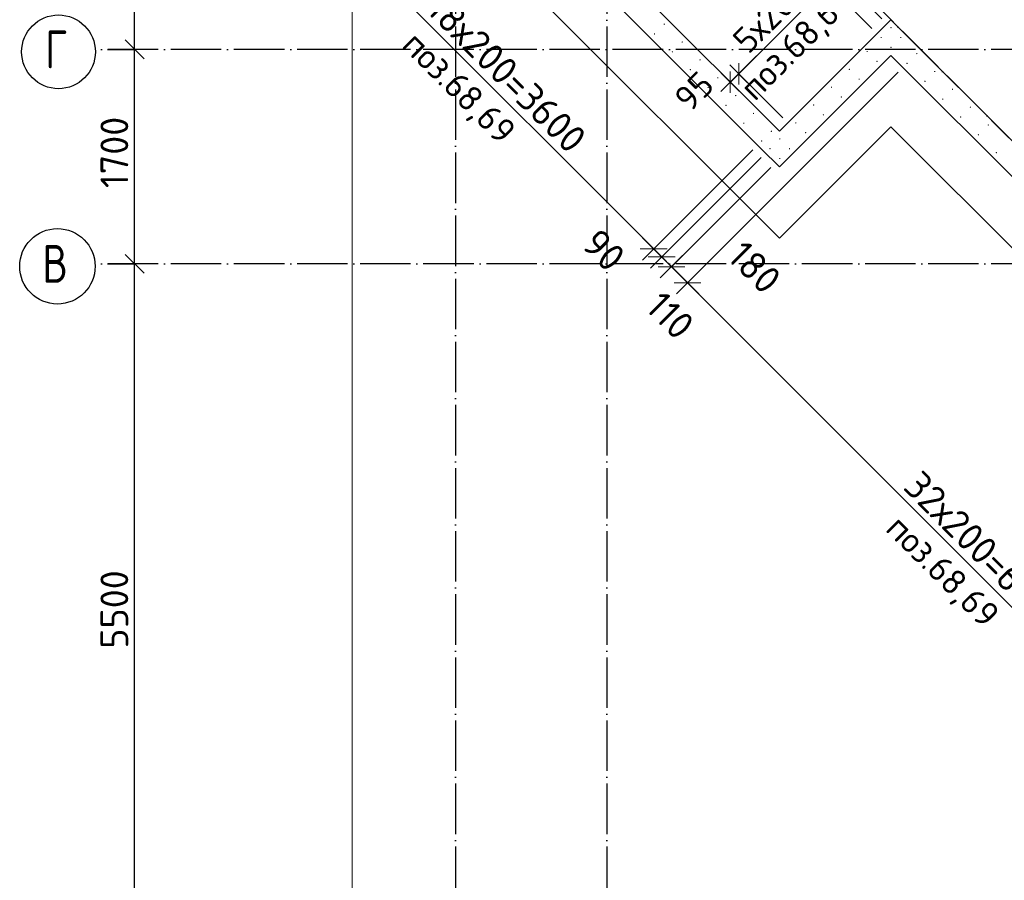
# Model space of a CAD drawing. Header units: millimetres. Extents: x 76517 to 124426, y -73423 to -21861.
# Tile 2 of 114: x 76547 to 84349, y -68186 to -61365. Entities that reach past the tile are written whole.
import ezdxf

# ---------------------------------------------------------------- set-up
doc = ezdxf.new("R2010")
doc.units = ezdxf.units.MM
doc.header["$PDMODE"] = 65
doc.linetypes.add('______11', pattern=[500, 400, -50, 0, -50])
doc.linetypes.add('______5', pattern=[1100, 800, -100, 100, -100])
for name, color, linetype, lineweight in [('Standard', 7, 'Continuous', 25), ('Арм.стержн. Выпуски', 180, 'Continuous', 35), ('Размерная линия_ общее', 7, 'Continuous', 13), ('Размерная линия_ общее_1', 7, 'Continuous', 13), ('Стена_ общее', 7, 'Continuous', 35), ('Фундамент_ общее', 7, 'Continuous', 35)]:
    doc.layers.add(name, color=color, linetype=linetype, lineweight=lineweight)
doc.layers.add('Осевая линия_ общее', color=7, linetype='______5', lineweight=13, true_color=0xa0a0a0)
doc.styles.add('ISOCPEUR', font='ISOCPEUR')
doc.dimstyles.new('DIMSTYLE_10', dxfattribs={"dimtxt": 200, "dimasz": 200, "dimexe": 0, "dimexo": 0, "dimgap": 100, "dimtad": 2, "dimdec": 0, "dimrnd": 5, "dimzin": 12, "dimdsep": 46, "dimtxsty": 'ISOCPEUR', "dimblk1": 'ALL_ML_STRICH', "dimblk2": 'ALL_ML_STRICH', "dimsah": 1, "dimcen": 0, "dimclrd": 7, "dimclre": 256, "dimclrt": 7, "dimadec": 0, "dimazin": 0, "dimtfac": 1, "dimtdec": 0, "dimtix": 1, "dimtmove": 2, "dimatfit": 3, "dimfxl": 0, "dimtvp": 1.2, "dimtzin": 0, "dimlwd": 0, "dimlwe": -3, "dimarcsym": 0})
doc.dimstyles.new('DIMSTYLE_27', dxfattribs={"dimtxt": 220, "dimasz": 250, "dimexe": 0, "dimexo": 0, "dimgap": 110, "dimtad": 0, "dimdec": 0, "dimrnd": 5, "dimzin": 12, "dimdsep": 46, "dimtxsty": 'ISOCPEUR', "dimblk1": 'ALL_ML_STRICH', "dimblk2": 'ALL_ML_STRICH', "dimsah": 1, "dimcen": 0, "dimclrd": 7, "dimclre": 256, "dimclrt": 7, "dimadec": 0, "dimazin": 0, "dimtfac": 1, "dimtdec": 0, "dimtix": 1, "dimtmove": 2, "dimatfit": 3, "dimfxl": 0, "dimtvp": 1.2, "dimtzin": 0, "dimlwd": 0, "dimlwe": -3, "dimarcsym": 0})
doc.dimstyles.new('DIMSTYLE_28', dxfattribs={"dimtxt": 220, "dimasz": 250, "dimexe": 0, "dimexo": 0, "dimgap": 110, "dimtad": 2, "dimdec": 0, "dimrnd": 5, "dimzin": 12, "dimdsep": 46, "dimtxsty": 'ISOCPEUR', "dimblk1": 'ALL_ML_STRICH', "dimblk2": 'ALL_ML_STRICH', "dimsah": 1, "dimcen": 0, "dimclrd": 7, "dimclre": 256, "dimclrt": 7, "dimadec": 0, "dimazin": 0, "dimtfac": 1, "dimtdec": 0, "dimtix": 1, "dimtmove": 2, "dimatfit": 3, "dimfxl": 0, "dimtvp": 1.2, "dimtzin": 0, "dimlwd": 0, "dimlwe": -3, "dimarcsym": 0})
doc.dimstyles.new('DIMSTYLE_3', dxfattribs={"dimtxt": 220, "dimasz": 250, "dimexe": 0, "dimexo": 0, "dimgap": 110, "dimtad": 2, "dimdec": 0, "dimrnd": 5, "dimzin": 12, "dimdsep": 46, "dimtxsty": 'ISOCPEUR', "dimblk1": 'ALL_ML_STRICH', "dimblk2": 'ALL_ML_STRICH', "dimsah": 1, "dimcen": 0, "dimclrd": 7, "dimclre": 256, "dimclrt": 7, "dimadec": 0, "dimazin": 0, "dimtfac": 1, "dimtdec": 0, "dimtix": 1, "dimtmove": 2, "dimatfit": 3, "dimfxl": 0, "dimtzin": 0, "dimlwd": 0, "dimlwe": -3, "dimarcsym": 0})
doc.dimstyles.new('DIMSTYLE_8', dxfattribs={"dimtxt": 200, "dimasz": 200, "dimexe": 0, "dimexo": 0, "dimgap": 100, "dimtad": 2, "dimdec": 0, "dimrnd": 5, "dimzin": 12, "dimdsep": 46, "dimtxsty": 'ISOCPEUR', "dimblk1": 'ALL_ML_STRICH', "dimblk2": 'ALL_ML_STRICH', "dimsah": 1, "dimcen": 0, "dimclrd": 7, "dimclre": 256, "dimclrt": 7, "dimadec": 0, "dimazin": 0, "dimtfac": 1, "dimtdec": 0, "dimtix": 1, "dimtmove": 2, "dimatfit": 3, "dimfxl": 0, "dimtvp": 1.2, "dimtzin": 0, "dimlwd": 0, "dimlwe": -3, "dimarcsym": 0})
doc.dimstyles.new('DIMSTYLE_9', dxfattribs={"dimtxt": 200, "dimasz": 200, "dimexe": 0, "dimexo": 0, "dimgap": 100, "dimtad": 2, "dimdec": 0, "dimrnd": 5, "dimzin": 12, "dimdsep": 46, "dimtxsty": 'ISOCPEUR', "dimblk1": 'ALL_ML_STRICH', "dimblk2": 'ALL_ML_STRICH', "dimsah": 1, "dimcen": 0, "dimclrd": 7, "dimclre": 256, "dimclrt": 7, "dimadec": 0, "dimazin": 0, "dimtfac": 1, "dimtdec": 0, "dimtix": 1, "dimtmove": 2, "dimatfit": 3, "dimfxl": 0, "dimtzin": 0, "dimlwd": 0, "dimlwe": -3, "dimarcsym": 0})

# ---------------------------------------------------------------- blocks, each defined once
blk = doc.blocks.new('ALL_ML_STRICH')
at = {"color": 0, "linetype": 'ByBlock', "lineweight": -2}
for p, q in [((0, -0.5), (0, 0.5)), ((-1, 0), (0.5, 0)), ((-0.3, -0.3), (0.3, 0.3))]:
    blk.add_line(p, q, dxfattribs=at)
blk = doc.blocks.new('*D5')
at = {"layer": 'DEFPOINTS', "color": 7, "linetype": 'Continuous', "lineweight": 13, "transparency": 33554687}
for p in [(77142.2, -63300), (77142.2, -68800), (77457.3, -68800)]:
    blk.add_point(p, dxfattribs=at)
at = {"layer": 'Размерная линия_ общее', "color": 253, "linetype": 'Continuous', "lineweight": -2, "true_color": 0xa0a0a0, "transparency": 33554687}
for p, q in [((77242.2, -63300), (77457.3, -63300)), ((77242.2, -68800), (77457.3, -68800))]:
    blk.add_line(p, q, dxfattribs=at)
at = {"layer": 'Размерная линия_ общее', "color": 7, "linetype": 'Continuous', "lineweight": -2, "transparency": 33554687}
blk.add_line((77457.3, -68800), (77457.3, -63300), dxfattribs=at)
at = {"layer": 'Размерная линия_ общее', "color": 7, "linetype": 'Continuous', "lineweight": 13, "transparency": 33554687, "xscale": 250, "yscale": 250, "zscale": 250}
for p, rotation in [((77457.3, -63300), 90), ((77457.3, -68800), 270)]:
    blk.add_blockref('ALL_ML_STRICH', p, dxfattribs=dict(at, rotation=rotation))
at = {"layer": 'Размерная линия_ общее', "color": 7, "linetype": 'Continuous', "lineweight": 13, "transparency": 33554687, "insert": (77297.3, -66039), "char_height": 220, "width": 880, "attachment_point": 5, "rotation": 90, "style": 'ISOCPEUR'}
blk.add_mtext('\\A1;{5500}', dxfattribs=at)
blk = doc.blocks.new('*D6')
at = {"layer": 'DEFPOINTS', "color": 7, "linetype": 'Continuous', "lineweight": 13, "transparency": 33554687}
for p in [(77142.2, -61600), (77142.2, -63300), (77457.3, -63300)]:
    blk.add_point(p, dxfattribs=at)
at = {"layer": 'Размерная линия_ общее', "color": 253, "linetype": 'Continuous', "lineweight": -2, "true_color": 0xa0a0a0, "transparency": 33554687}
for p, q in [((77242.2, -61600), (77457.3, -61600)), ((77242.2, -63300), (77457.3, -63300))]:
    blk.add_line(p, q, dxfattribs=at)
at = {"layer": 'Размерная линия_ общее', "color": 7, "linetype": 'Continuous', "lineweight": -2, "transparency": 33554687}
blk.add_line((77457.3, -63300), (77457.3, -61600), dxfattribs=at)
at = {"layer": 'Размерная линия_ общее', "color": 7, "linetype": 'Continuous', "lineweight": 13, "transparency": 33554687, "xscale": 250, "yscale": 250, "zscale": 250}
for p, rotation in [((77457.3, -61600), 90), ((77457.3, -63300), 270)]:
    blk.add_blockref('ALL_ML_STRICH', p, dxfattribs=dict(at, rotation=rotation))
at = {"layer": 'Размерная линия_ общее', "color": 7, "linetype": 'Continuous', "lineweight": 13, "transparency": 33554687, "insert": (77297.3, -62417), "char_height": 220, "width": 880, "attachment_point": 5, "rotation": 90, "style": 'ISOCPEUR'}
blk.add_mtext('\\A1;{1700}', dxfattribs=at)
blk = doc.blocks.new('*D7')
at = {"layer": 'DEFPOINTS', "color": 7, "linetype": 'Continuous', "lineweight": 13, "transparency": 33554687}
for p in [(77142.2, -56100), (77142.2, -61600), (77457.3, -61600)]:
    blk.add_point(p, dxfattribs=at)
at = {"layer": 'Размерная линия_ общее', "color": 253, "linetype": 'Continuous', "lineweight": -2, "true_color": 0xa0a0a0, "transparency": 33554687}
for p, q in [((77242.2, -56100), (77457.3, -56100)), ((77242.2, -61600), (77457.3, -61600))]:
    blk.add_line(p, q, dxfattribs=at)
at = {"layer": 'Размерная линия_ общее', "color": 7, "linetype": 'Continuous', "lineweight": -2, "transparency": 33554687}
blk.add_line((77457.3, -61600), (77457.3, -56100), dxfattribs=at)
at = {"layer": 'Размерная линия_ общее', "color": 7, "linetype": 'Continuous', "lineweight": 13, "transparency": 33554687, "xscale": 250, "yscale": 250, "zscale": 250}
for p, rotation in [((77457.3, -56100), 90), ((77457.3, -61600), 270)]:
    blk.add_blockref('ALL_ML_STRICH', p, dxfattribs=dict(at, rotation=rotation))
at = {"layer": 'Размерная линия_ общее', "color": 7, "linetype": 'Continuous', "lineweight": 13, "transparency": 33554687, "insert": (77297.3, -58839), "char_height": 220, "width": 880, "attachment_point": 5, "rotation": 90, "style": 'ISOCPEUR'}
blk.add_mtext('\\A1;{5500}', dxfattribs=at)
blk = doc.blocks.new('*D44')
at = {"layer": 'DEFPOINTS', "color": 7, "linetype": 'Continuous', "lineweight": 13, "transparency": 33554687}
for p in [(82177.5, -61860.6), (82226.4, -61909.5), (82600.3, -62149)]:
    blk.add_point(p, dxfattribs=at)
at = {"layer": 'Размерная линия_ общее_1', "color": 7, "linetype": 'Continuous', "lineweight": -2, "transparency": 33554687}
blk.add_line((82177.5, -61860.6), (82244.6, -61793.4), dxfattribs=at)
at = {"layer": 'Размерная линия_ общее_1', "color": 253, "linetype": 'Continuous', "lineweight": -2, "true_color": 0xa0a0a0, "transparency": 33554687}
for p, q in [((82593.2, -62142), (82244.6, -61793.4)), ((82219.3, -61902.5), (82177.5, -61860.6))]:
    blk.add_line(p, q, dxfattribs=at)
at = {"layer": 'Размерная линия_ общее_1', "color": 7, "linetype": 'Continuous', "lineweight": 13, "transparency": 33554687, "xscale": 200, "yscale": 200, "zscale": 200}
for p, rotation in [((82244.6, -61793.4), 45), ((82177.5, -61860.6), 225)]:
    blk.add_blockref('ALL_ML_STRICH', p, dxfattribs=dict(at, rotation=rotation))
at = {"layer": 'Размерная линия_ общее_1', "color": 7, "linetype": 'Continuous', "lineweight": 13, "transparency": 33554687, "insert": (81891.3, -61932.2), "char_height": 200, "width": 400, "attachment_point": 5, "rotation": 45, "style": 'ISOCPEUR'}
blk.add_mtext('\\A1;{95}', dxfattribs=at)
blk = doc.blocks.new('*D45')
at = {"layer": 'DEFPOINTS', "color": 7, "linetype": 'Continuous', "lineweight": 13, "transparency": 33554687}
for p in [(83307.4, -61441.9), (82244.6, -61793.4), (82600.3, -62149)]:
    blk.add_point(p, dxfattribs=at)
at = {"layer": 'Размерная линия_ общее_1', "color": 7, "linetype": 'Continuous', "lineweight": -2, "transparency": 33554687}
blk.add_line((82244.6, -61793.4), (82951.8, -61086.3), dxfattribs=at)
at = {"layer": 'Размерная линия_ общее_1', "color": 253, "linetype": 'Continuous', "lineweight": -2, "true_color": 0xa0a0a0, "transparency": 33554687}
for p, q in [((83300.3, -61434.8), (82951.8, -61086.3)), ((82593.2, -62142), (82244.6, -61793.4))]:
    blk.add_line(p, q, dxfattribs=at)
at = {"layer": 'Размерная линия_ общее_1', "color": 7, "linetype": 'Continuous', "lineweight": 13, "transparency": 33554687, "xscale": 200, "yscale": 200, "zscale": 200}
for p, rotation in [((82951.8, -61086.3), 45), ((82244.6, -61793.4), 225)]:
    blk.add_blockref('ALL_ML_STRICH', p, dxfattribs=dict(at, rotation=rotation))
at = {"layer": 'Размерная линия_ общее_1', "color": 7, "linetype": 'Continuous', "lineweight": 13, "transparency": 33554687, "insert": (82181, -61503.5), "char_height": 200, "width": 10, "attachment_point": 1, "rotation": 45, "line_spacing_factor": 0.60241, "style": 'ISOCPEUR'}
blk.add_mtext('5х200', dxfattribs=at)
blk = doc.blocks.new('*D46')
at = {"layer": 'DEFPOINTS', "color": 7, "linetype": 'Continuous', "lineweight": 13, "transparency": 33554687}
for p in [(82951.8, -61086.3), (83384.9, -61364.4), (83307.4, -61441.9)]:
    blk.add_point(p, dxfattribs=at)
at = {"layer": 'Размерная линия_ общее_1', "color": 7, "linetype": 'Continuous', "lineweight": -2, "transparency": 33554687}
blk.add_line((82951.8, -61086.3), (83029.3, -61008.8), dxfattribs=at)
at = {"layer": 'Размерная линия_ общее_1', "color": 253, "linetype": 'Continuous', "lineweight": -2, "true_color": 0xa0a0a0, "transparency": 33554687}
for p, q in [((83377.8, -61357.4), (83029.3, -61008.8)), ((83300.3, -61434.8), (82951.8, -61086.3))]:
    blk.add_line(p, q, dxfattribs=at)
at = {"layer": 'Размерная линия_ общее_1', "color": 7, "linetype": 'Continuous', "lineweight": 13, "transparency": 33554687, "xscale": 200, "yscale": 200, "zscale": 200}
for p, rotation in [((82951.8, -61086.3), 225), ((83029.3, -61008.8), 45)]:
    blk.add_blockref('ALL_ML_STRICH', p, dxfattribs=dict(at, rotation=rotation))
at = {"layer": 'Размерная линия_ общее_1', "color": 7, "linetype": 'Continuous', "lineweight": 13, "transparency": 33554687, "insert": (82902, -60477.8), "char_height": 200, "width": 600, "attachment_point": 5, "rotation": 45, "style": 'ISOCPEUR'}
blk.add_mtext('\\A1;{110}', dxfattribs=at)
blk = doc.blocks.new('СЛОЖНЫЙ_ОБЪЕКТ_0')
at = {"layer": 'Осевая линия_ общее', "color": 253, "linetype": '______11', "lineweight": -3, "true_color": 0xa0a0a0, "transparency": 33554687}
blk.add_line((89836.5, -67750.3), (82970.5, -60884.3), dxfattribs=at)
blk = doc.blocks.new('*D522')
at = {"layer": 'DEFPOINTS', "color": 7, "linetype": 'Continuous', "lineweight": 13, "transparency": 33554687}
for p in [(79881.4, -59780.2), (79026.2, -60634.9), (82426.2, -62326.6)]:
    blk.add_point(p, dxfattribs=at)
at = {"layer": 'Размерная линия_ общее', "color": 253, "linetype": 'Continuous', "lineweight": -2, "true_color": 0xa0a0a0, "transparency": 33554687}
for p, q in [((79810.7, -59850.9), (79026.2, -60634.9)), ((82355.5, -62397.3), (81571, -63181.3))]:
    blk.add_line(p, q, dxfattribs=at)
at = {"layer": 'Размерная линия_ общее', "color": 7, "linetype": 'Continuous', "lineweight": -2, "transparency": 33554687}
blk.add_line((79026.2, -60634.9), (81571, -63181.3), dxfattribs=at)
at = {"layer": 'Размерная линия_ общее', "color": 7, "linetype": 'Continuous', "lineweight": 13, "transparency": 33554687, "xscale": 250, "yscale": 250, "zscale": 250}
for p, rotation in [((79026.2, -60634.9), 134.982941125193), ((81571, -63181.3), 314.982941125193)]:
    blk.add_blockref('ALL_ML_STRICH', p, dxfattribs=dict(at, rotation=rotation))
at = {"layer": 'Размерная линия_ общее', "color": 7, "linetype": 'Continuous', "lineweight": 13, "transparency": 33554687, "insert": (79914.2, -61141.5), "char_height": 220, "width": 11, "attachment_point": 1, "rotation": 314.98294, "line_spacing_factor": 0.60241, "style": 'ISOCPEUR'}
blk.add_mtext('18х200=3600', dxfattribs=at)
blk = doc.blocks.new('*D523')
at = {"layer": 'DEFPOINTS', "color": 7, "linetype": 'Continuous', "lineweight": 13, "transparency": 33554687}
for p in [(82426.2, -62326.6), (82492.9, -62387.2), (81571, -63181.3)]:
    blk.add_point(p, dxfattribs=at)
at = {"layer": 'Размерная линия_ общее', "color": 253, "linetype": 'Continuous', "lineweight": -2, "true_color": 0xa0a0a0, "transparency": 33554687}
for p, q in [((82355.5, -62397.3), (81571, -63181.3)), ((82422.2, -62457.9), (81634.7, -63244.9))]:
    blk.add_line(p, q, dxfattribs=at)
at = {"layer": 'Размерная линия_ общее', "color": 7, "linetype": 'Continuous', "lineweight": -2, "transparency": 33554687}
blk.add_line((81571, -63181.3), (81634.7, -63244.9), dxfattribs=at)
at = {"layer": 'Размерная линия_ общее', "color": 7, "linetype": 'Continuous', "lineweight": 13, "transparency": 33554687, "xscale": 250, "yscale": 250, "zscale": 250}
for p, rotation in [((81634.7, -63244.9), 314.982941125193), ((81571, -63181.3), 134.982941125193)]:
    blk.add_blockref('ALL_ML_STRICH', p, dxfattribs=dict(at, rotation=rotation))
at = {"layer": 'Размерная линия_ общее', "color": 7, "linetype": 'Continuous', "lineweight": 13, "transparency": 33554687, "insert": (81176.1, -63191), "char_height": 220, "width": 440, "attachment_point": 5, "rotation": 314.98294, "style": 'ISOCPEUR'}
blk.add_mtext('\\A1;{90}', dxfattribs=at)
blk = doc.blocks.new('*D524')
at = {"layer": 'DEFPOINTS', "color": 7, "linetype": 'Continuous', "lineweight": 13, "transparency": 33554687}
for p in [(82492.9, -62387.2), (82570.3, -62464.8), (81634.7, -63244.9)]:
    blk.add_point(p, dxfattribs=at)
at = {"layer": 'Размерная линия_ общее', "color": 253, "linetype": 'Continuous', "lineweight": -2, "true_color": 0xa0a0a0, "transparency": 33554687}
for p, q in [((82422.2, -62457.9), (81634.7, -63244.9)), ((82499.5, -62535.5), (81712.1, -63322.4))]:
    blk.add_line(p, q, dxfattribs=at)
at = {"layer": 'Размерная линия_ общее', "color": 7, "linetype": 'Continuous', "lineweight": -2, "transparency": 33554687}
blk.add_line((81634.7, -63244.9), (81712.1, -63322.4), dxfattribs=at)
at = {"layer": 'Размерная линия_ общее', "color": 7, "linetype": 'Continuous', "lineweight": 13, "transparency": 33554687, "xscale": 250, "yscale": 250, "zscale": 250}
for p, rotation in [((81712.1, -63322.4), 314.982941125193), ((81634.7, -63244.9), 134.982941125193)]:
    blk.add_blockref('ALL_ML_STRICH', p, dxfattribs=dict(at, rotation=rotation))
at = {"layer": 'Размерная линия_ общее', "color": 7, "linetype": 'Continuous', "lineweight": 13, "transparency": 33554687, "insert": (81702.1, -63709.2), "char_height": 220, "width": 660, "attachment_point": 5, "rotation": 314.98294, "style": 'ISOCPEUR'}
blk.add_mtext('\\A1;{110}', dxfattribs=at)
blk = doc.blocks.new('*D525')
at = {"layer": 'DEFPOINTS', "color": 7, "linetype": 'Continuous', "lineweight": 13, "transparency": 33554687}
for p in [(83578.9, -61711.3), (82570.3, -62464.8), (81712.1, -63322.4)]:
    blk.add_point(p, dxfattribs=at)
at = {"layer": 'Размерная линия_ общее', "color": 253, "linetype": 'Continuous', "lineweight": -2, "true_color": 0xa0a0a0, "transparency": 33554687}
for p, q in [((83508.2, -61782), (81839.4, -63449.8)), ((82499.5, -62535.5), (81712.1, -63322.4))]:
    blk.add_line(p, q, dxfattribs=at)
at = {"layer": 'Размерная линия_ общее', "color": 7, "linetype": 'Continuous', "lineweight": -2, "transparency": 33554687}
blk.add_line((81712.1, -63322.4), (81839.4, -63449.8), dxfattribs=at)
at = {"layer": 'Размерная линия_ общее', "color": 7, "linetype": 'Continuous', "lineweight": 13, "transparency": 33554687, "xscale": 250, "yscale": 250, "zscale": 250}
for p, rotation in [((81712.1, -63322.4), 134.982941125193), ((81839.4, -63449.8), 314.982941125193)]:
    blk.add_blockref('ALL_ML_STRICH', p, dxfattribs=dict(at, rotation=rotation))
at = {"layer": 'Размерная линия_ общее', "color": 7, "linetype": 'Continuous', "lineweight": 13, "transparency": 33554687, "insert": (82371.4, -63327.4), "char_height": 220, "width": 660, "attachment_point": 5, "rotation": 314.98294, "style": 'ISOCPEUR'}
blk.add_mtext('\\A1;{180}', dxfattribs=at)
blk = doc.blocks.new('*D526')
at = {"layer": 'DEFPOINTS', "color": 7, "linetype": 'Continuous', "lineweight": 13, "transparency": 33554687}
for p in [(83578.9, -61711.3), (81839.4, -63449.8), (88104.4, -66236.8)]:
    blk.add_point(p, dxfattribs=at)
at = {"layer": 'Размерная линия_ общее', "color": 253, "linetype": 'Continuous', "lineweight": -2, "true_color": 0xa0a0a0, "transparency": 33554687}
for p, q in [((83508.2, -61782), (81839.4, -63449.8)), ((88033.7, -66307.5), (86363.6, -67976.6))]:
    blk.add_line(p, q, dxfattribs=at)
at = {"layer": 'Размерная линия_ общее', "color": 7, "linetype": 'Continuous', "lineweight": -2, "transparency": 33554687}
blk.add_line((81839.4, -63449.8), (86363.6, -67976.6), dxfattribs=at)
at = {"layer": 'Размерная линия_ общее', "color": 7, "linetype": 'Continuous', "lineweight": 13, "transparency": 33554687, "xscale": 250, "yscale": 250, "zscale": 250}
for p, rotation in [((81839.4, -63449.8), 134.982941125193), ((86363.6, -67976.6), 314.982941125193)]:
    blk.add_blockref('ALL_ML_STRICH', p, dxfattribs=dict(at, rotation=rotation))
at = {"layer": 'Размерная линия_ общее', "color": 7, "linetype": 'Continuous', "lineweight": 13, "transparency": 33554687, "insert": (83693.7, -64923.3), "char_height": 220, "width": 11, "attachment_point": 1, "rotation": 314.98294, "line_spacing_factor": 0.60241, "style": 'ISOCPEUR'}
blk.add_mtext('32х200=6400', dxfattribs=at)

msp = doc.modelspace()

# ---------------------------------------------------------------- hatches: boundary and pattern name
at = {"layer": 'Арм.стержн. Выпуски', "linetype": 'Continuous', "lineweight": 35, "transparency": 33554687}
for points in [[(81660.4, -61400.4), (81660.1, -61398.5), (81659, -61396.8), (81657.4, -61395.7), (81655.4, -61395.4), (81653.5, -61395.7), (81651.9, -61396.8), (81650.8, -61398.5), (81650.4, -61400.4), (81650.8, -61402.3), (81651.9, -61403.9), (81653.5, -61405), (81655.4, -61405.4), (81657.4, -61405), (81659, -61403.9), (81660.1, -61402.3)], [(81583, -61477.8), (81582.6, -61475.9), (81581.5, -61474.2), (81579.9, -61473.2), (81578, -61472.8), (81576.1, -61473.2), (81574.4, -61474.2), (81573.4, -61475.9), (81573, -61477.8), (81573.4, -61479.7), (81574.4, -61481.3), (81576.1, -61482.4), (81578, -61482.8), (81579.9, -61482.4), (81581.5, -61481.3), (81582.6, -61479.7)], [(83456.4, -61428.8), (83456.1, -61426.8), (83455, -61425.2), (83453.3, -61424.1), (83451.4, -61423.8), (83449.5, -61424.1), (83447.9, -61425.2), (83446.8, -61426.8), (83446.4, -61428.8), (83446.8, -61430.7), (83447.9, -61432.3), (83449.5, -61433.4), (83451.4, -61433.8), (83453.3, -61433.4), (83455, -61432.3), (83456.1, -61430.7)], [(81801.9, -61541.8), (81801.5, -61539.9), (81800.4, -61538.2), (81798.8, -61537.2), (81796.9, -61536.8), (81795, -61537.2), (81793.3, -61538.2), (81792.2, -61539.9), (81791.9, -61541.8), (81792.2, -61543.7), (81793.3, -61545.3), (81795, -61546.4), (81796.9, -61546.8), (81798.8, -61546.4), (81800.4, -61545.3), (81801.5, -61543.7)], [(83379, -61506.2), (83378.6, -61504.3), (83377.5, -61502.6), (83375.9, -61501.6), (83374, -61501.2), (83372, -61501.6), (83370.4, -61502.6), (83369.3, -61504.3), (83369, -61506.2), (83369.3, -61508.1), (83370.4, -61509.7), (83372, -61510.8), (83374, -61511.2), (83375.9, -61510.8), (83377.5, -61509.7), (83378.6, -61508.1)], [(83533.8, -61506.3), (83533.4, -61504.4), (83532.3, -61502.8), (83530.7, -61501.7), (83528.8, -61501.3), (83526.9, -61501.7), (83525.3, -61502.8), (83524.2, -61504.4), (83523.8, -61506.3), (83524.2, -61508.2), (83525.3, -61509.8), (83526.9, -61510.9), (83528.8, -61511.3), (83530.7, -61510.9), (83532.3, -61509.8), (83533.4, -61508.2)], [(81724.4, -61619.2), (81724, -61617.3), (81722.9, -61615.7), (81721.3, -61614.6), (81719.4, -61614.2), (81717.5, -61614.6), (81715.8, -61615.7), (81714.8, -61617.3), (81714.4, -61619.2), (81714.8, -61621.1), (81715.8, -61622.7), (81717.5, -61623.8), (81719.4, -61624.2), (81721.3, -61623.8), (81722.9, -61622.7), (81724, -61621.1)], [(83268, -61617.1), (83267.6, -61615.2), (83266.6, -61613.6), (83264.9, -61612.5), (83263, -61612.1), (83261.1, -61612.5), (83259.5, -61613.6), (83258.4, -61615.2), (83258, -61617.1), (83258.4, -61619), (83259.5, -61620.7), (83261.1, -61621.7), (83263, -61622.1), (83264.9, -61621.7), (83266.6, -61620.7), (83267.6, -61619)], [(83456.3, -61583.7), (83455.9, -61581.8), (83454.9, -61580.2), (83453.2, -61579.1), (83451.3, -61578.7), (83449.4, -61579.1), (83447.8, -61580.2), (83446.7, -61581.8), (83446.3, -61583.7), (83446.7, -61585.6), (83447.8, -61587.3), (83449.4, -61588.3), (83451.3, -61588.7), (83453.2, -61588.3), (83454.9, -61587.3), (83455.9, -61585.6)], [(83661.4, -61633.9), (83661, -61632), (83659.9, -61630.3), (83658.3, -61629.3), (83656.4, -61628.9), (83654.5, -61629.3), (83652.8, -61630.3), (83651.8, -61632), (83651.4, -61633.9), (83651.8, -61635.8), (83652.8, -61637.4), (83654.5, -61638.5), (83656.4, -61638.9), (83658.3, -61638.5), (83659.9, -61637.4), (83661, -61635.8)], [(81943.2, -61683.3), (81942.8, -61681.4), (81941.7, -61679.8), (81940.1, -61678.7), (81938.2, -61678.3), (81936.3, -61678.7), (81934.7, -61679.8), (81933.6, -61681.4), (81933.2, -61683.3), (81933.6, -61685.2), (81934.7, -61686.8), (81936.3, -61687.9), (81938.2, -61688.3), (81940.1, -61687.9), (81941.7, -61686.8), (81942.8, -61685.2)], [(83345.5, -61694.5), (83345.1, -61692.6), (83344, -61691), (83342.4, -61689.9), (83340.5, -61689.5), (83338.6, -61689.9), (83337, -61691), (83335.9, -61692.6), (83335.5, -61694.5), (83335.9, -61696.5), (83337, -61698.1), (83338.6, -61699.2), (83340.5, -61699.5), (83342.4, -61699.2), (83344, -61698.1), (83345.1, -61696.5)], [(83583.9, -61711.3), (83583.6, -61709.4), (83582.5, -61707.8), (83580.8, -61706.7), (83578.9, -61706.3), (83577, -61706.7), (83575.4, -61707.8), (83574.3, -61709.4), (83573.9, -61711.3), (83574.3, -61713.2), (83575.4, -61714.9), (83577, -61715.9), (83578.9, -61716.3), (83580.8, -61715.9), (83582.5, -61714.9), (83583.6, -61713.2)], [(81865.7, -61760.7), (81865.4, -61758.8), (81864.3, -61757.2), (81862.6, -61756.1), (81860.7, -61755.7), (81858.8, -61756.1), (81857.2, -61757.2), (81856.1, -61758.8), (81855.7, -61760.7), (81856.1, -61762.6), (81857.2, -61764.2), (81858.8, -61765.3), (81860.7, -61765.7), (81862.6, -61765.3), (81864.3, -61764.2), (81865.4, -61762.6)], [(83126.6, -61758.5), (83126.2, -61756.6), (83125.1, -61755), (83123.5, -61753.9), (83121.6, -61753.5), (83119.7, -61753.9), (83118.1, -61755), (83117, -61756.6), (83116.6, -61758.5), (83117, -61760.5), (83118.1, -61762.1), (83119.7, -61763.2), (83121.6, -61763.5), (83123.5, -61763.2), (83125.1, -61762.1), (83126.2, -61760.5)], [(83802.8, -61775.3), (83802.4, -61773.4), (83801.3, -61771.8), (83799.7, -61770.7), (83797.8, -61770.3), (83795.9, -61770.7), (83794.3, -61771.8), (83793.2, -61773.4), (83792.8, -61775.3), (83793.2, -61777.2), (83794.3, -61778.8), (83795.9, -61779.9), (83797.8, -61780.3), (83799.7, -61779.9), (83801.3, -61778.8), (83802.4, -61777.2)], [(82084.6, -61824.7), (82084.2, -61822.8), (82083.2, -61821.2), (82081.5, -61820.1), (82079.6, -61819.7), (82077.7, -61820.1), (82076.1, -61821.2), (82075, -61822.8), (82074.6, -61824.7), (82075, -61826.6), (82076.1, -61828.2), (82077.7, -61829.3), (82079.6, -61829.7), (82081.5, -61829.3), (82083.2, -61828.2), (82084.2, -61826.6)], [(83204.1, -61836), (83203.7, -61834.1), (83202.6, -61832.4), (83201, -61831.3), (83199.1, -61831), (83197.2, -61831.3), (83195.5, -61832.4), (83194.5, -61834.1), (83194.1, -61836), (83194.5, -61837.9), (83195.5, -61839.5), (83197.2, -61840.6), (83199.1, -61841), (83201, -61840.6), (83202.6, -61839.5), (83203.7, -61837.9)], [(83725.4, -61852.7), (83725, -61850.8), (83723.9, -61849.2), (83722.3, -61848.1), (83720.4, -61847.7), (83718.4, -61848.1), (83716.8, -61849.2), (83715.7, -61850.8), (83715.4, -61852.7), (83715.7, -61854.7), (83716.8, -61856.3), (83718.4, -61857.4), (83720.4, -61857.7), (83722.3, -61857.4), (83723.9, -61856.3), (83725, -61854.7)], [(82007.1, -61902.1), (82006.8, -61900.2), (82005.7, -61898.6), (82004.1, -61897.5), (82002.1, -61897.1), (82000.2, -61897.5), (81998.6, -61898.6), (81997.5, -61900.2), (81997.1, -61902.1), (81997.5, -61904.1), (81998.6, -61905.7), (82000.2, -61906.8), (82002.1, -61907.1), (82004.1, -61906.8), (82005.7, -61905.7), (82006.8, -61904.1)], [(82985.2, -61900), (82984.8, -61898), (82983.7, -61896.4), (82982.1, -61895.3), (82980.2, -61895), (82978.3, -61895.3), (82976.6, -61896.4), (82975.6, -61898), (82975.2, -61900), (82975.6, -61901.9), (82976.6, -61903.5), (82978.3, -61904.6), (82980.2, -61905), (82982.1, -61904.6), (82983.7, -61903.5), (82984.8, -61901.9)], [(83944.2, -61916.7), (83943.8, -61914.8), (83942.8, -61913.2), (83941.1, -61912.1), (83939.2, -61911.7), (83937.3, -61912.1), (83935.7, -61913.2), (83934.6, -61914.8), (83934.2, -61916.7), (83934.6, -61918.6), (83935.7, -61920.3), (83937.3, -61921.3), (83939.2, -61921.7), (83941.1, -61921.3), (83942.8, -61920.3), (83943.8, -61918.6)], [(82226, -61966.2), (82225.6, -61964.3), (82224.5, -61962.7), (82222.9, -61961.6), (82221, -61961.2), (82219, -61961.6), (82217.4, -61962.7), (82216.3, -61964.3), (82216, -61966.2), (82216.3, -61968.1), (82217.4, -61969.8), (82219, -61970.8), (82221, -61971.2), (82222.9, -61970.8), (82224.5, -61969.8), (82225.6, -61968.1)], [(83062.6, -61977.4), (83062.3, -61975.5), (83061.2, -61973.9), (83059.6, -61972.8), (83057.6, -61972.4), (83055.7, -61972.8), (83054.1, -61973.9), (83053, -61975.5), (83052.6, -61977.4), (83053, -61979.3), (83054.1, -61980.9), (83055.7, -61982), (83057.6, -61982.4), (83059.6, -61982), (83061.2, -61980.9), (83062.3, -61979.3)], [(83866.8, -61994.2), (83866.4, -61992.3), (83865.3, -61990.6), (83863.7, -61989.5), (83861.8, -61989.2), (83859.9, -61989.5), (83858.2, -61990.6), (83857.2, -61992.3), (83856.8, -61994.2), (83857.2, -61996.1), (83858.2, -61997.7), (83859.9, -61998.8), (83861.8, -61999.2), (83863.7, -61998.8), (83865.3, -61997.7), (83866.4, -61996.1)], [(82148.5, -62043.6), (82148.1, -62041.7), (82147, -62040.1), (82145.4, -62039), (82143.5, -62038.6), (82141.6, -62039), (82140, -62040.1), (82138.9, -62041.7), (82138.5, -62043.6), (82138.9, -62045.6), (82140, -62047.2), (82141.6, -62048.3), (82143.5, -62048.6), (82145.4, -62048.3), (82147, -62047.2), (82148.1, -62045.6)], [(82367.4, -62107.6), (82367, -62105.7), (82365.9, -62104.1), (82364.3, -62103), (82362.4, -62102.6), (82360.5, -62103), (82358.8, -62104.1), (82357.8, -62105.7), (82357.4, -62107.6), (82357.8, -62109.5), (82358.8, -62111.2), (82360.5, -62112.3), (82362.4, -62112.6), (82364.3, -62112.3), (82365.9, -62111.2), (82367, -62109.5)], [(82843.8, -62041.4), (82843.4, -62039.5), (82842.3, -62037.8), (82840.7, -62036.8), (82838.8, -62036.4), (82836.8, -62036.8), (82835.2, -62037.8), (82834.1, -62039.5), (82833.8, -62041.4), (82834.1, -62043.3), (82835.2, -62044.9), (82836.8, -62046), (82838.8, -62046.4), (82840.7, -62046), (82842.3, -62044.9), (82843.4, -62043.3)], [(84085.6, -62058.1), (84085.3, -62056.2), (84084.2, -62054.6), (84082.6, -62053.5), (84080.6, -62053.1), (84078.7, -62053.5), (84077.1, -62054.6), (84076, -62056.2), (84075.6, -62058.1), (84076, -62060.1), (84077.1, -62061.7), (84078.7, -62062.8), (84080.6, -62063.1), (84082.6, -62062.8), (84084.2, -62061.7), (84085.3, -62060.1)], [(82289.9, -62185.1), (82289.5, -62183.2), (82288.4, -62181.5), (82286.8, -62180.4), (82284.9, -62180.1), (82283, -62180.4), (82281.4, -62181.5), (82280.3, -62183.2), (82279.9, -62185.1), (82280.3, -62187), (82281.4, -62188.6), (82283, -62189.7), (82284.9, -62190.1), (82286.8, -62189.7), (82288.4, -62188.6), (82289.5, -62187)], [(82702.3, -62182.8), (82702, -62180.9), (82700.9, -62179.3), (82699.3, -62178.2), (82697.3, -62177.8), (82695.4, -62178.2), (82693.8, -62179.3), (82692.7, -62180.9), (82692.3, -62182.8), (82692.7, -62184.7), (82693.8, -62186.3), (82695.4, -62187.4), (82697.3, -62187.8), (82699.3, -62187.4), (82700.9, -62186.3), (82702, -62184.7)], [(82921.2, -62118.8), (82920.8, -62116.9), (82919.8, -62115.3), (82918.1, -62114.2), (82916.2, -62113.8), (82914.3, -62114.2), (82912.7, -62115.3), (82911.6, -62116.9), (82911.2, -62118.8), (82911.6, -62120.7), (82912.7, -62122.3), (82914.3, -62123.4), (82916.2, -62123.8), (82918.1, -62123.4), (82919.8, -62122.3), (82920.8, -62120.7)], [(84008.2, -62135.6), (84007.8, -62133.7), (84006.7, -62132.1), (84005.1, -62131), (84003.2, -62130.6), (84001.3, -62131), (83999.7, -62132.1), (83998.6, -62133.7), (83998.2, -62135.6), (83998.6, -62137.5), (83999.7, -62139.1), (84001.3, -62140.2), (84003.2, -62140.6), (84005.1, -62140.2), (84006.7, -62139.1), (84007.8, -62137.5)], [(82508.7, -62249.1), (82508.3, -62247.2), (82507.3, -62245.6), (82505.6, -62244.5), (82503.7, -62244.1), (82501.8, -62244.5), (82500.2, -62245.6), (82499.1, -62247.2), (82498.7, -62249.1), (82499.1, -62251.1), (82500.2, -62252.7), (82501.8, -62253.8), (82503.7, -62254.1), (82505.6, -62253.8), (82507.3, -62252.7), (82508.3, -62251.1)], [(82779.8, -62260.2), (82779.4, -62258.3), (82778.3, -62256.7), (82776.7, -62255.6), (82774.8, -62255.2), (82772.9, -62255.6), (82771.3, -62256.7), (82770.2, -62258.3), (82769.8, -62260.2), (82770.2, -62262.1), (82771.3, -62263.8), (82772.9, -62264.9), (82774.8, -62265.2), (82776.7, -62264.9), (82778.3, -62263.8), (82779.4, -62262.1)], [(84227.1, -62199.6), (84226.7, -62197.6), (84225.6, -62196), (84224, -62194.9), (84222.1, -62194.6), (84220.2, -62194.9), (84218.5, -62196), (84217.5, -62197.6), (84217.1, -62199.6), (84217.5, -62201.5), (84218.5, -62203.1), (84220.2, -62204.2), (84222.1, -62204.6), (84224, -62204.2), (84225.6, -62203.1), (84226.7, -62201.5)], [(82431.2, -62326.6), (82430.9, -62324.7), (82429.8, -62323), (82428.2, -62321.9), (82426.2, -62321.6), (82424.3, -62321.9), (82422.7, -62323), (82421.6, -62324.7), (82421.2, -62326.6), (82421.6, -62328.5), (82422.7, -62330.1), (82424.3, -62331.2), (82426.2, -62331.6), (82428.2, -62331.2), (82429.8, -62330.1), (82430.9, -62328.5)], [(82575.4, -62309.8), (82575, -62307.9), (82573.9, -62306.3), (82572.3, -62305.2), (82570.4, -62304.8), (82568.5, -62305.2), (82566.9, -62306.3), (82565.8, -62307.9), (82565.4, -62309.8), (82565.8, -62311.7), (82566.9, -62313.3), (82568.5, -62314.4), (82570.4, -62314.8), (82572.3, -62314.4), (82573.9, -62313.3), (82575, -62311.7)], [(84149.6, -62277), (84149.2, -62275.1), (84148.2, -62273.5), (84146.5, -62272.4), (84144.6, -62272), (84142.7, -62272.4), (84141.1, -62273.5), (84140, -62275.1), (84139.6, -62277), (84140, -62278.9), (84141.1, -62280.5), (84142.7, -62281.6), (84144.6, -62282), (84146.5, -62281.6), (84148.2, -62280.5), (84149.2, -62278.9)], [(82497.9, -62387.2), (82497.5, -62385.3), (82496.4, -62383.7), (82494.8, -62382.6), (82492.9, -62382.2), (82491, -62382.6), (82489.4, -62383.7), (82488.3, -62385.3), (82487.9, -62387.2), (82488.3, -62389.1), (82489.4, -62390.8), (82491, -62391.9), (82492.9, -62392.2), (82494.8, -62391.9), (82496.4, -62390.8), (82497.5, -62389.1)], [(82652.7, -62387.3), (82652.4, -62385.4), (82651.3, -62383.8), (82649.7, -62382.7), (82647.7, -62382.3), (82645.8, -62382.7), (82644.2, -62383.8), (82643.1, -62385.4), (82642.7, -62387.3), (82643.1, -62389.3), (82644.2, -62390.9), (82645.8, -62392), (82647.7, -62392.3), (82649.7, -62392), (82651.3, -62390.9), (82652.4, -62389.3)], [(84291, -62418.4), (84290.7, -62416.5), (84289.6, -62414.9), (84288, -62413.8), (84286, -62413.4), (84284.1, -62413.8), (84282.5, -62414.9), (84281.4, -62416.5), (84281, -62418.4), (84281.4, -62420.3), (84282.5, -62422), (84284.1, -62423.1), (84286, -62423.4), (84288, -62423.1), (84289.6, -62422), (84290.7, -62420.3)], [(82575.3, -62464.8), (82574.9, -62462.9), (82573.8, -62461.2), (82572.2, -62460.1), (82570.3, -62459.8), (82568.4, -62460.1), (82566.7, -62461.2), (82565.7, -62462.9), (82565.3, -62464.8), (82565.7, -62466.7), (82566.7, -62468.3), (82568.4, -62469.4), (82570.3, -62469.8), (82572.2, -62469.4), (82573.8, -62468.3), (82574.9, -62466.7)]]:
    msp.add_hatch(color=4, dxfattribs=at).paths.add_polyline_path(points)

# ---------------------------------------------------------------- linework, layer by layer
at = {"layer": 'Standard', "color": 7, "linetype": 'Continuous', "lineweight": 13, "transparency": 33554687}
msp.add_lwpolyline([(79182.6, -70750), (105457, -70750), (105457, -23310), (79182.6, -23310), (79182.6, -70750)], dxfattribs=at)
at = {"layer": 'Осевая линия_ общее', "color": 253, "linetype": '______11', "lineweight": -3, "true_color": 0xa0a0a0, "transparency": 33554687}
for p, q in [((80000, -23410), (80000, -72827.9)), ((81200, -23410), (81200, -72827.9)), ((105150, -61600), (77142.2, -61600)), ((105150, -63300), (77142.2, -63300))]:
    msp.add_line(p, q, dxfattribs=at)
at = {"layer": 'Осевая линия_ общее', "color": 7, "linetype": 'Continuous', "lineweight": -3, "transparency": 33554687}
for centre, radius in [((76854.6, -61619.5), 292.4), ((76846, -63319.5), 298.8)]:
    msp.add_circle(centre, radius, dxfattribs=at)
at = {"layer": 'Стена_ общее', "color": 7, "linetype": 'Continuous', "lineweight": 25, "transparency": 33554687}
for p, q in [((79950, -59631.6), (82567.4, -62249.1)), ((79950, -59631.6), (82567.4, -62249.1)), ((82426, -62390.5), (79750, -59714.5)), ((82426, -62390.5), (79750, -59714.5)), ((83309.9, -61506.6), (83451.3, -61365.2)), ((83309.9, -61506.6), (83451.3, -61365.2)), ((83451.3, -61365.2), (88493, -66406.8)), ((83451.3, -61365.2), (88493, -66406.8)), ((82567.4, -62249.1), (83309.9, -61506.6)), ((82567.4, -62249.1), (83309.9, -61506.6)), ((83451.3, -61648), (82567.4, -62531.9)), ((83451.3, -61648), (82567.4, -62531.9)), ((88210.2, -66406.8), (83451.3, -61648)), ((88210.2, -66406.8), (83451.3, -61648)), ((82567.4, -62531.9), (82426, -62390.5)), ((82567.4, -62531.9), (82426, -62390.5))]:
    msp.add_line(p, q, dxfattribs=at)
at = {"layer": 'Фундамент_ общее', "color": 7, "lineweight": 25, "transparency": 33554687}
for p, q in [((82567.4, -63097.6), (79350, -59880.1)), ((83451.3, -62213.7), (82567.4, -63097.6)), ((87715.2, -66477.6), (83451.3, -62213.7))]:
    msp.add_line(p, q, dxfattribs=at)
at = {"layer": 'Фундамент_ общее', "color": 7, "linetype": 'Continuous', "lineweight": 25, "transparency": 33554687}
for p, q in [((82567.4, -63097.6), (79350, -59880.1)), ((83451.3, -62213.7), (82567.4, -63097.6)), ((87715.2, -66477.6), (83451.3, -62213.7))]:
    msp.add_line(p, q, dxfattribs=at)

# ---------------------------------------------------------------- block references
at = {"layer": 'Осевая линия_ общее', "color": 253, "linetype": '______11', "lineweight": -3, "true_color": 0xa0a0a0, "transparency": 33554687}
msp.add_blockref('СЛОЖНЫЙ_ОБЪЕКТ_0', (0, 0), dxfattribs=at)

# ---------------------------------------------------------------- texts
at = {"layer": 'Standard', "color": 7, "linetype": 'Continuous', "lineweight": 13, "transparency": 33554687, "char_height": 200, "width": 1196.491, "attachment_point": 2, "style": 'ISOCPEUR'}
for insert, rotation in [((82626.5, -61483), 45), ((80101.3, -61830.4), 315), ((83933.8, -65662.9), 315)]:
    msp.add_mtext('\\A1;{\\fISOCPEUR|i0|b0;\\H200.000000;\\W1.000000;\\C7;поз.68,69}\\P', dxfattribs=dict(at, insert=insert, rotation=rotation))
at = {"layer": 'Осевая линия_ общее', "color": 7, "linetype": 'Continuous', "lineweight": -3, "transparency": 33554687, "char_height": 300, "attachment_point": 7, "style": 'ISOCPEUR'}
for s, insert, width in [('\\W0.78;Г', (76749.6, -61750), 326.407), ('\\W0.80;В', (76726, -63450), 359.833)]:
    msp.add_mtext(s, dxfattribs=dict(at, insert=insert, width=width))

# ---------------------------------------------------------------- dimensions: what is measured, and where the dimension line sits
at = {"layer": 'Размерная линия_ общее', "color": 7, "linetype": 'Continuous', "lineweight": 13, "transparency": 33554687}
for base, p1, p2, angle, dimstyle, picture, middle in [((77457.3, -56100), (77242.2, -61600), (77242.2, -56100), 90, 'DIMSTYLE_3', '*D7', (77297.3, -58839)), ((77457.3, -61600), (77242.2, -63300), (77242.2, -61600), 90, 'DIMSTYLE_3', '*D6', (77297.3, -62417)), ((81839.4, -63449.8), (82499.5, -62535.5), (83508.2, -61782), 314.98294, 'DIMSTYLE_28', '*D525', (82371.4, -63327.4)), ((81634.7, -63244.9), (82355.5, -62397.3), (82422.2, -62457.9), 314.98294, 'DIMSTYLE_27', '*D523', (81176.1, -63191)), ((81712.1, -63322.4), (82422.2, -62457.9), (82499.5, -62535.5), 314.98294, 'DIMSTYLE_27', '*D524', (81702.1, -63709.2)), ((77457.3, -63300), (77242.2, -68800), (77242.2, -63300), 90, 'DIMSTYLE_3', '*D5', (77297.3, -66039))]:
    dim = msp.add_linear_dim(base=base, p1=p1, p2=p2, angle=angle, dimstyle=dimstyle, override={"dimpost": '<>', "dimclrd": 7, "dimclre": 253, "dimclrt": 7, "dimlwd": 0, "dimlwe": 65533}, dxfattribs=at)
    dim.commit()
    dim.dimension.update_dxf_attribs({"geometry": picture, "text_midpoint": middle, "dimtype": 160})
for base, p1, p2, text, picture, middle in [((81571, -63181.3), (79810.7, -59850.9), (82355.5, -62397.3), '18х200=3600', '*D522', (80376.4, -61830.3)), ((86363.6, -67976.6), (83508.2, -61782), (88033.7, -66307.5), '32х200=6400', '*D526', (84179.3, -65635.5))]:
    dim = msp.add_linear_dim(base=base, p1=p1, p2=p2, angle=314.98294, text=text, dimstyle='DIMSTYLE_3', override={"dimpost": '<>', "dimclrd": 7, "dimclre": 253, "dimclrt": 7, "dimlwd": 0, "dimlwe": 65533}, dxfattribs=at)
    dim.commit()
    dim.dimension.update_dxf_attribs({"geometry": picture, "text_midpoint": middle, "dimtype": 160})
at = {"layer": 'Размерная линия_ общее_1', "color": 7, "linetype": 'Continuous', "lineweight": 13, "transparency": 33554687}
for base, p1, p2, dimstyle, picture, middle in [((83029.3, -61008.8), (83300.3, -61434.8), (83377.8, -61357.4), 'DIMSTYLE_10', '*D46', (82902, -60477.8)), ((82244.6, -61793.4), (82219.3, -61902.5), (82593.2, -62142), 'DIMSTYLE_8', '*D44', (81891.3, -61932.2))]:
    dim = msp.add_linear_dim(base=base, p1=p1, p2=p2, angle=45, dimstyle=dimstyle, override={"dimpost": '<>', "dimclrd": 7, "dimclre": 253, "dimclrt": 7, "dimlwd": 0, "dimlwe": 65533}, dxfattribs=at)
    dim.commit()
    dim.dimension.update_dxf_attribs({"geometry": picture, "text_midpoint": middle, "dimtype": 160})
dim = msp.add_linear_dim(base=(82951.8, -61086.3), p1=(82593.2, -62142), p2=(83300.3, -61434.8), angle=45, text='5х200', dimstyle='DIMSTYLE_9', override={"dimpost": '<>', "dimclrd": 7, "dimclre": 253, "dimclrt": 7, "dimlwd": 0, "dimlwe": 65533}, dxfattribs=at)
dim.commit()
dim.dimension.update_dxf_attribs({"geometry": '*D45', "text_midpoint": (82527.5, -61369.1), "dimtype": 160})

doc.saveas('drawing.dxf')
